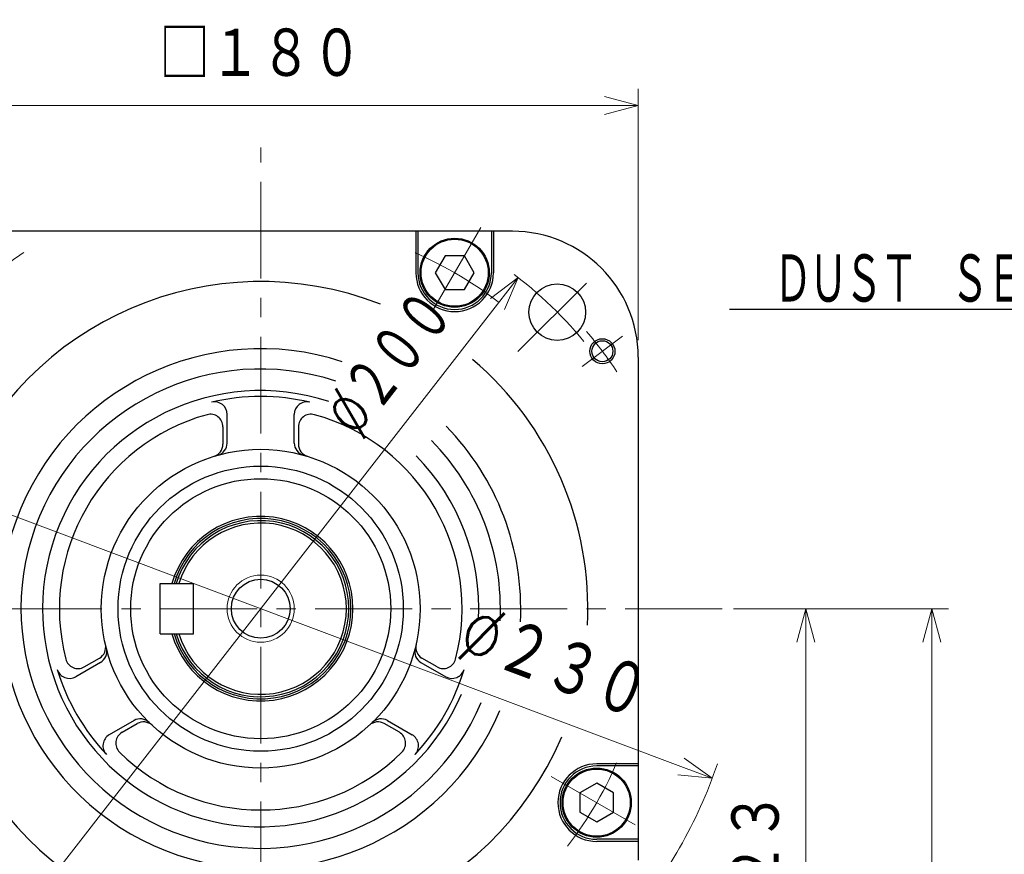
# Model space of a CAD drawing. Header units: millimetres. Extents: x 0 to 1733, y 0 to 1188.
# Tile 155 of 157: x 1043 to 1277, y 761 to 960. Entities that reach past the tile are written whole.
import ezdxf

# ---------------------------------------------------------------- set-up
doc = ezdxf.new("R2010")
doc.units = ezdxf.units.MM
doc.header["$LTSCALE"] = 0.727559
doc.linetypes.add('CENTER', pattern=[50.8, 31.75, -6.35, 6.35, -6.35])
doc.layers.add('NoLayerName_001', color=7, linetype='Continuous')
doc.layers.add('NoLayerName_002', color=7, linetype='Continuous')
doc.styles.get("Standard").update_dxf_attribs({"font": 'txt', "bigfont": 'extfont2'})
doc.dimstyles.get("Standard").update_dxf_attribs({"dimtxt": 2.5, "dimasz": 2.5, "dimexe": 1, "dimexo": 1, "dimtad": 1, "dimdec": 3, "dimzin": 0, "dimdsep": 46, "dimtxsty": 'Standard', "dimcen": 2.5, "dimadec": 3, "dimazin": 0, "dimtfac": 0.75, "dimtdec": 3, "dimtmove": 0, "dimatfit": 3, "dimfxl": 1, "dimarcsym": 0})

# ---------------------------------------------------------------- blocks, each defined once
blk = doc.blocks.new('_OPEN30')
at = {"color": 0, "linetype": 'ByBlock', "lineweight": -2}
for p, q in [((-1, 0.267949), (0, 0)), ((0, 0), (-1, -0.267949)), ((0, 0), (-1, 0))]:
    blk.add_line(p, q, dxfattribs=at)
blk = doc.blocks.new('*D124')
at = {"layer": 'Defpoints', "color": 0}
for p in [(992.34, 860.44), (1207.66, 779.56)]:
    blk.add_point(p, dxfattribs=at)
at = {"layer": 'NoLayerName_002', "color": 0, "linetype": 'Continuous', "lineweight": 13}
blk.add_line((1200.17, 782.38), (999.83, 857.62), dxfattribs=at)
at = {"layer": 'NoLayerName_002', "color": 0, "lineweight": 13, "xscale": 8, "yscale": 8, "zscale": 8}
for p, rotation in [((992.34, 860.44), 159.4127796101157), ((1207.66, 779.56), 339.4127796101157)]:
    blk.add_blockref('_OPEN30', p, dxfattribs=dict(at, rotation=rotation))
at = {"layer": 'NoLayerName_002', "color": 0, "lineweight": 13, "insert": (1170.02, 807.01), "char_height": 14, "attachment_point": 5, "rotation": 339.4128}
blk.add_mtext('\\W0.8000;%%c２３０', dxfattribs=at)
blk = doc.blocks.new('*D125')
at = {"layer": 'Defpoints', "color": 0}
for p in [(1161.38, 898.95), (1038.62, 741.05)]:
    blk.add_point(p, dxfattribs=at)
at = {"layer": 'NoLayerName_002', "color": 0, "linetype": 'Continuous', "lineweight": 13}
blk.add_line((1156.47, 892.63), (1043.53, 747.37), dxfattribs=at)
at = {"layer": 'NoLayerName_002', "color": 0, "lineweight": 13, "xscale": 8.000000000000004, "yscale": 8.000000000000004, "zscale": 8.000000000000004}
for p, rotation in [((1161.38, 898.95), 52.13833477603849), ((1038.62, 741.05), 232.1383347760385)]:
    blk.add_blockref('_OPEN30', p, dxfattribs=dict(at, rotation=rotation))
at = {"layer": 'NoLayerName_002', "color": 0, "lineweight": 13, "insert": (1130.68, 878.52), "char_height": 12.8, "attachment_point": 5, "rotation": 52.1383}
blk.add_mtext('\\W0.7187;%%c２００', dxfattribs=at)
blk = doc.blocks.new('*D126')
at = {"layer": 'Defpoints', "color": 0}
for p in [(1190, 940), (1010, 880), (1190, 880)]:
    blk.add_point(p, dxfattribs=at)
at = {"layer": 'NoLayerName_002', "color": 0, "linetype": 'Continuous', "lineweight": 13}
for p, q in [((1010, 884), (1010, 944)), ((1190, 884), (1190, 944)), ((1018, 940), (1182, 940))]:
    blk.add_line(p, q, dxfattribs=at)
at = {"layer": 'NoLayerName_002', "color": 0, "lineweight": 13, "xscale": 8, "yscale": 8, "zscale": 8, "rotation": 180}
blk.add_blockref('_OPEN30', (1010, 940), dxfattribs=at)
at = {"layer": 'NoLayerName_002', "color": 0, "lineweight": 13, "xscale": 8, "yscale": 8, "zscale": 8}
blk.add_blockref('_OPEN30', (1190, 940), dxfattribs=at)
at = {"layer": 'NoLayerName_002', "color": 0, "lineweight": 13, "insert": (1100, 952.23), "char_height": 12.8, "attachment_point": 5}
blk.add_mtext('\\W0.8594;□１８０', dxfattribs=at)
blk = doc.blocks.new('*D130')
at = {"layer": 'Defpoints', "color": 0}
for p in [(1208.75, 820), (1230, 820), (1147, 696.7)]:
    blk.add_point(p, dxfattribs=at)
at = {"layer": 'NoLayerName_002', "color": 0, "linetype": 'Continuous', "lineweight": 13}
for p, q in [((1212.75, 820), (1234, 820)), ((1230, 704.7), (1230, 812)), ((1151, 696.7), (1234, 696.7))]:
    blk.add_line(p, q, dxfattribs=at)
at = {"layer": 'NoLayerName_002', "color": 0, "lineweight": 13, "xscale": 8, "yscale": 8, "zscale": 8}
for p, rotation in [((1230, 820), 90), ((1230, 696.7), 270)]:
    blk.add_blockref('_OPEN30', p, dxfattribs=dict(at, rotation=rotation))
at = {"layer": 'NoLayerName_002', "color": 0, "lineweight": 13, "insert": (1218.33, 758.35), "char_height": 12.8, "attachment_point": 5, "rotation": 90}
blk.add_mtext('\\W0.8594;１２３', dxfattribs=at)
blk = doc.blocks.new('*D131')
at = {"layer": 'Defpoints', "color": 0}
for p in [(1208.75, 820), (1260, 820), (1100, 651)]:
    blk.add_point(p, dxfattribs=at)
at = {"layer": 'NoLayerName_001', "color": 0, "linetype": 'Continuous', "lineweight": 13}
for p, q in [((1212.75, 820), (1264, 820)), ((1260, 659), (1260, 812)), ((1104, 651), (1264, 651))]:
    blk.add_line(p, q, dxfattribs=at)
at = {"layer": 'NoLayerName_001', "color": 0, "lineweight": 13, "xscale": 8, "yscale": 8, "zscale": 8}
for p, rotation in [((1260, 820), 90), ((1260, 651), 270)]:
    blk.add_blockref('_OPEN30', p, dxfattribs=dict(at, rotation=rotation))
at = {"layer": 'NoLayerName_001', "color": 0, "lineweight": 13, "insert": (1248.37, 735.5), "char_height": 12.8, "attachment_point": 5, "rotation": 90}
blk.add_mtext('\\W0.8594;１６９', dxfattribs=at)
blk = doc.blocks.new('ETC_0001')
at = {"color": 7, "linetype": 'Continuous', "lineweight": 25}
for p, q in [((2.31, 8), (0, 4)), ((6.93, 8), (2.31, 8)), ((9.24, 4), (6.93, 8)), ((0, 4), (2.31, 0)), ((6.93, 0), (9.24, 4)), ((2.31, 0), (6.93, 0))]:
    blk.add_line(p, q, dxfattribs=at)
blk = doc.blocks.new('ETC_0002')
at = {"color": 7, "linetype": 'Continuous', "lineweight": 25}
for p, q in [((4, 9.24), (0, 6.93)), ((8, 6.93), (4, 9.24)), ((0, 6.93), (0, 2.31)), ((8, 2.31), (8, 6.93)), ((0, 2.31), (4, 0)), ((4, 0), (8, 2.31))]:
    blk.add_line(p, q, dxfattribs=at)

msp = doc.modelspace()

# ---------------------------------------------------------------- linework, layer by layer
at = {"layer": 'NoLayerName_001', "color": 4, "linetype": 'CENTER', "lineweight": 13}
for p, q in [((1100, 640), (1100, 930)), ((1141.23444766, 891.42015837), (1152.49999869, 910.93266512)), ((1161.31126806, 881.31126806), (1180.25661766, 900.25661766)), ((1176.66900705, 877.77424078), (1186.25263293, 884.99602088)), ((1210, 820), (990, 820)), ((1169.28203057, 780.000001), (1190.93266512, 767.50000131))]:
    msp.add_line(p, q, dxfattribs=at)
at = {"layer": 'NoLayerName_001', "color": 7, "linetype": 'Continuous', "lineweight": 25}
for p, q in [((1160, 910), (1040, 910)), ((1137, 910), (1137, 900.10734985)), ((1137.5, 910), (1137.5, 900.10734985)), ((1155, 910), (1155, 900.10734985)), ((1155.5, 910), (1155.5, 900.10734985)), ((1190, 880), (1190, 760)), ((1092, 859.49683532), (1092, 866.32080398)), ((1108, 859.49683532), (1108, 866.32080398)), ((1091, 863.37049688), (1091, 859.20459157)), ((1109, 863.37049688), (1109, 859.20459157)), ((1076, 814), (1076, 826)), ((1076, 826), (1084, 826)), ((1084, 814), (1084, 826)), ((1076, 814), (1084, 814)), ((1057.94004792, 806.10898019), (1061.54782776, 808.19193285)), ((1142.05995208, 806.10898019), (1138.45217224, 808.19193285)), ((1061.79473725, 807.17978557), (1055.88500703, 803.76780124)), ((1138.20526275, 807.17978557), (1144.11499297, 803.76780124)), ((1069.79473725, 793.32337911), (1063.88500703, 789.91139478)), ((1066.94004792, 790.52052292), (1070.54782776, 792.60347558)), ((1133.05995208, 790.52052292), (1129.45217224, 792.60347558)), ((1130.20526275, 793.32337911), (1136.11499297, 789.91139478)), ((1190, 783), (1180.10734985, 783)), ((1190, 782.5), (1180.10734985, 782.5)), ((1190, 765), (1180.10734985, 765)), ((1190, 764.5), (1180.10734985, 764.5))]:
    msp.add_line(p, q, dxfattribs=at)
for centre, radius in [((1146.25, 900.10734986), 8.25), ((1146.25, 900.10734986), 8), ((1170.71067812, 890.71067812), 6.75), ((1181.46082202, 881.38513236), 3), ((1181.46082202, 881.38513236), 2.5), ((1100, 820), 38), ((1100, 820), 34), ((1100, 820), 31), ((1100, 820), 7), ((1180.10734986, 773.75), 8.25), ((1180.10734986, 773.75), 8)]:
    msp.add_circle(centre, radius, dxfattribs=at)
at = {"layer": 'NoLayerName_001', "color": 4, "linetype": 'Continuous', "lineweight": 13}
msp.add_circle((1100, 820), 8, dxfattribs=at)
at = {"layer": 'NoLayerName_001', "color": 7, "linetype": 'Continuous', "lineweight": 25}
for centre, radius, start, end in [((1160, 880), 30, 0, 90), ((1146.25, 900.10734985), 9.25, 180, 0), ((1146.25, 900.10734985), 8.75, 180, 0), ((1100, 820), 78, 68.5496203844, 336.9170864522), ((1100, 820), 62, 71.7699430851, 336.9170864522), ((1100, 820), 78, 357.0931055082, 49.6187933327), ((1100, 820), 57.15, 71.7699430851, 336.9170864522), ((1100, 820), 52, 71.7699430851, 336.9170864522), ((1100, 820), 50.609, 76.6411760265, 103.3588239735), ((1089, 866.32080398), 3, 0, 103.3588239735), ((1111, 866.32080398), 3, 76.6411760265, 180), ((1100, 820), 48, 105.4660099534, 194.5339900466), ((1088, 863.37049688), 3, 0, 105.4660099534), ((1112, 863.37049688), 3, 74.5339900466, 180), ((1100, 820), 48, 345.4660099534, 74.5339900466), ((1100, 820), 62, 357.0931055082, 44.543662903), ((1088, 859.20459157), 3, 287.0186474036, 0), ((1089, 859.49683532), 3, 285.5626967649, 0), ((1111, 859.49683532), 3, 180, 254.4373032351), ((1112, 859.20459157), 3, 180, 252.9813525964), ((1100, 820), 57.15, 357.0931055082, 44.543662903), ((1100, 820), 52, 357.0931055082, 44.543662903), ((1100, 820), 22, 195.8266201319, 164.1733798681), ((1100, 820), 21.5, 196.2046933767, 163.7953066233), ((1100, 820), 21, 196.601549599, 163.398450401), ((1100, 820), 20.4225, 197.0852110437, 162.9147889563), ((1060.04782776, 810.79000906), 3, 300, 12.9813525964), ((1060.29473725, 809.77786178), 3, 300, 14.4373032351), ((1139.70526275, 809.77786178), 3, 165.5626967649, 240), ((1139.95217224, 810.79000906), 3, 167.0186474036, 240), ((1056.44004792, 808.7070564), 3, 194.5339900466, 300), ((1143.55995208, 808.7070564), 3, 240, 345.4660099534), ((1100, 820), 50.609, 196.6411760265, 223.3588239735), ((1054.38500703, 806.36587745), 3, 196.6411760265, 300), ((1100, 820), 50.609, 316.6411760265, 343.3588239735), ((1145.61499297, 806.36587745), 3, 240, 343.3588239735), ((1071.29473725, 790.7253029), 3, 45.5626967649, 120), ((1128.70526275, 790.7253029), 3, 60, 134.4373032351), ((1072.04782776, 790.00539937), 3, 47.0186474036, 120), ((1127.95217224, 790.00539937), 3, 60, 132.9813525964), ((1065.38500703, 787.31331857), 3, 120, 223.3588239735), ((1068.44004792, 787.92244671), 3, 120, 225.4660099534), ((1131.55995208, 787.92244671), 3, 314.5339900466, 60), ((1134.61499297, 787.31331857), 3, 316.6411760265, 60), ((1100, 820), 48, 225.4660099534, 314.5339900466), ((1180.10734985, 773.75), 9.25, 90, 270), ((1180.10734985, 773.75), 8.75, 90, 270)]:
    msp.add_arc(centre, radius, start, end, dxfattribs=at)
at = {"layer": 'NoLayerName_001', "color": 4, "linetype": 'CENTER', "lineweight": 13}
for radius, start, end in [(101.99999745, 123.6291739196, 130.3708260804), (92.49999769, 52.2514235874, 67.7485764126), (99.9999975, 39.5999767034, 54.4645607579), (101.99999745, 33.6291739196, 40.3708260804), (92.49999769, 322.2514235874, 337.7485764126)]:
    msp.add_arc((1100, 820), radius, start, end, dxfattribs=at)
at = {"layer": 'NoLayerName_001', "color": 4, "linetype": 'Continuous', "lineweight": 13}
msp.add_arc((1100, 820), 115, 319.3355223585, 341.245236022, dxfattribs=at)

# ---------------------------------------------------------------- block references
for name, p in [('ETC_0001', (1141.63098145, 896.10699463)), ('ETC_0002', (1176.10705566, 769.13098145))]:
    msp.add_blockref(name, p)

# ---------------------------------------------------------------- texts
at = {"layer": 'NoLayerName_002', "color": 3, "linetype": 'Continuous', "lineweight": 13, "insert": (1298.19575019, 892), "char_height": 12.8000001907, "attachment_point": 9, "line_spacing_factor": 0.6}
msp.add_mtext('\\A1;\\W0.6510;\\T0.9200;ＤＵＳＴ\u3000ＳＥＡＬ', dxfattribs=at)

# ---------------------------------------------------------------- dimensions: what is measured, and where the dimension line sits
at = {"layer": 'NoLayerName_001', "color": 3, "linetype": 'Continuous', "lineweight": 13}
dim = msp.add_linear_dim(base=(1260, 820), p1=(1100, 651), p2=(1208.75, 820), angle=90, text='\\W0.8594;１６９', dimstyle='Standard', override={"dimtxt": 12.8, "dimasz": 8, "dimexe": 4, "dimexo": 4, "dimgap": 4, "dimdec": 8, "dimzin": 8, "dimblk": 'OPEN30', "dimclrd": 0, "dimclre": 0, "dimclrt": 0, "dimtp": 0, "dimtm": 0, "dimlwd": 13, "dimlwe": 13}, dxfattribs=at)
dim.commit()
dim.dimension.update_dxf_attribs({"geometry": '*D131', "text_midpoint": (1260, 735.49999972), "dimtype": 160})
at = {"layer": 'NoLayerName_002', "color": 3, "linetype": 'Continuous', "lineweight": 13}
dim = msp.add_linear_dim(base=(1190, 940), p1=(1010, 880), p2=(1190, 880), text='\\W0.8594;□１８０', dimstyle='Standard', override={"dimtxt": 12.8, "dimasz": 8, "dimexe": 4, "dimexo": 4, "dimgap": 4, "dimdec": 8, "dimzin": 8, "dimpost": '□<>', "dimblk": 'OPEN30', "dimclrd": 0, "dimclre": 0, "dimclrt": 0, "dimtp": 0, "dimtm": 0, "dimlwd": 13, "dimlwe": 13}, dxfattribs=at)
dim.commit()
dim.dimension.update_dxf_attribs({"geometry": '*D126', "text_midpoint": (1100, 940), "dimtype": 160})
for p1, p2, text, override, picture, middle in [((1038.62428883, 741.05050932), (1161.37571117, 898.94949068), '\\W0.7187;%%c２００', {"dimtxt": 12.8, "dimasz": 8, "dimgap": 4.000003, "dimdec": 0, "dimzin": 8, "dimpost": '%%c<>', "dimblk": 'OPEN30', "dimcen": 0, "dimse1": 1, "dimse2": 1, "dimclrd": 0, "dimclre": 0, "dimclrt": 0, "dimtp": 0, "dimtm": 0, "dimatfit": 2, "dimlwd": 13, "dimlwe": 13}, '*D125', (1139.91370626, 871.34224468)), ((992.34413122, 860.43777833), (1207.65586878, 779.56222167), '\\W0.8000;%%c２３０', {"dimtxt": 14, "dimasz": 8, "dimgap": 4.000008, "dimdec": 0, "dimzin": 8, "dimpost": '%%c<>', "dimblk": 'OPEN30', "dimcen": 0, "dimse1": 1, "dimse2": 1, "dimclrd": 0, "dimclre": 0, "dimclrt": 0, "dimtp": 0, "dimtm": 0, "dimatfit": 2, "dimlwd": 13, "dimlwe": 13}, '*D124', (1165.64137853, 795.34373607))]:
    dim = msp.add_diameter_dim_2p(p1=p1, p2=p2, text=text, dimstyle='Standard', override=override, dxfattribs=at)
    dim.commit()
    dim.dimension.update_dxf_attribs({"geometry": picture, "text_midpoint": middle, "dimtype": 163})
dim = msp.add_linear_dim(base=(1230, 820), p1=(1147, 696.7), p2=(1208.75, 820), angle=90, text='\\W0.8594;１２３', dimstyle='Standard', override={"dimtxt": 12.8, "dimasz": 8, "dimexe": 4, "dimexo": 4, "dimgap": 4, "dimdec": 8, "dimzin": 8, "dimblk": 'OPEN30', "dimclrd": 0, "dimclre": 0, "dimclrt": 0, "dimtp": 0, "dimtm": 0, "dimlwd": 13, "dimlwe": 13}, dxfattribs=at)
dim.commit()
dim.dimension.update_dxf_attribs({"geometry": '*D130', "text_midpoint": (1230, 758.34999972), "dimtype": 160})

# ---------------------------------------------------------------- leaders
at = {"layer": 'NoLayerName_002', "color": 3, "linetype": 'Continuous', "lineweight": 13, "annotation_type": 0, "has_hookline": 1, "hookline_direction": 1, "text_width": 86.38880787}
msp.add_leader([(1314.53524557, 851), (1306.82075019, 891.375), (1298.82075019, 891.375)], dimstyle='Standard', override={"dimtxt": 12.8, "dimasz": 8, "dimldrblk": 'OPEN30'}, dxfattribs=at)

doc.saveas('drawing.dxf')
